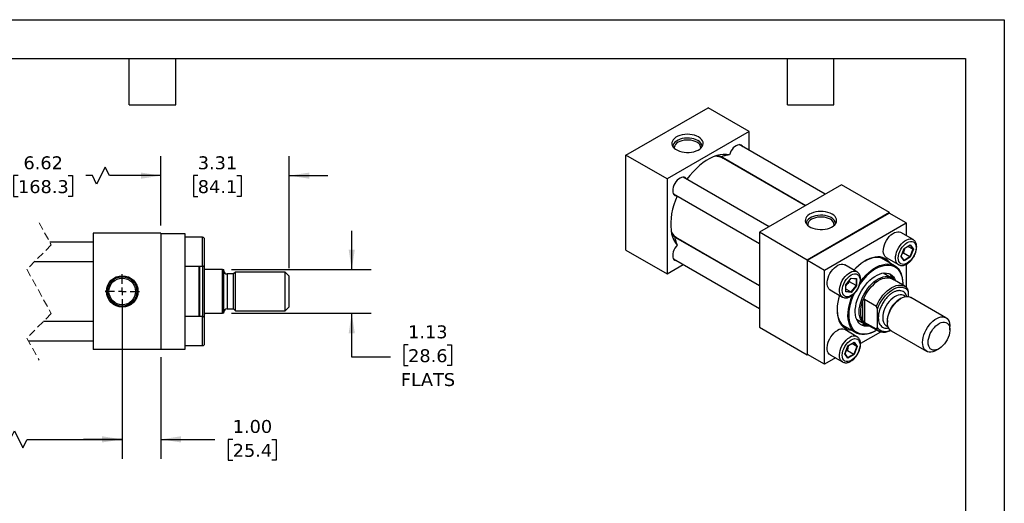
# Model space of a CAD drawing. Header units: inches. Extents: x 0 to 44, y 0 to 34.
# Tile 3 of 3: x 18.6 to 44, y 21.5 to 34. Entities that reach past the tile are written whole.
import ezdxf

# ---------------------------------------------------------------- set-up
doc = ezdxf.new("R2010")
doc.units = ezdxf.units.IN
doc.header["$LTSCALE"] = 4
doc.header["$MEASUREMENT"] = 0
for name, pattern in [('SLD-Center', [0.75, 0.6, -0.05, 0.05, -0.05]), ('SLD-Dashed', [0.075, 0.05, -0.025]), ('SLD-Solid', [0])]:
    doc.linetypes.add(name, pattern=pattern)
doc.layers.add('CENTER', color=40, linetype='SLD-Center')
doc.layers.add('DIMENSIONS', color=140, linetype='SLD-Solid', lineweight=25)
doc.layers.add('TEXT', color=140, linetype='SLD-Solid', lineweight=25)
doc.styles.add('SLDTEXTSTYLE0', font='VERDANA.TTF')
doc.dimstyles.new('SLDDIMSTYLE1', dxfattribs={"dimtxt": 0.339844, "dimasz": 0.52, "dimexe": 0, "dimexo": 0.0625, "dimgap": 0.084961, "dimtad": 0, "dimtih": 1, "dimtoh": 1, "dimrnd": 1e-09, "dimzin": 12, "dimdsep": 46, "dimtxsty": 'SLDTEXTSTYLE0', "dimsah": 1, "dimcen": 0.09, "dimadec": 0, "dimazin": 3, "dimtfac": 1, "dimtofl": 0, "dimtmove": 0, "dimatfit": 3, "dimfxl": 0, "dimfrac": 2, "dimtolj": 1, "dimtzin": 12, "dimarcsym": 0})
doc.dimstyles.new('SLDDIMSTYLE2', dxfattribs={"dimtxt": 0.339844, "dimasz": 0.52, "dimexe": 0, "dimexo": 0.0625, "dimgap": 0.084961, "dimtad": 0, "dimtih": 1, "dimtoh": 1, "dimrnd": 1e-09, "dimzin": 12, "dimdsep": 46, "dimtxsty": 'SLDTEXTSTYLE0', "dimsah": 1, "dimcen": 0.09, "dimadec": 0, "dimazin": 3, "dimtfac": 1, "dimtmove": 0, "dimatfit": 0, "dimfxl": 0, "dimfrac": 2, "dimtolj": 1, "dimtzin": 12, "dimarcsym": 0})
doc.dimstyles.new('SLDDIMSTYLE4', dxfattribs={"dimtxt": 0.339844, "dimasz": 0.52, "dimexe": 0, "dimexo": 0.0625, "dimgap": 0.084961, "dimtad": 0, "dimtih": 1, "dimtoh": 1, "dimrnd": 1e-09, "dimzin": 4, "dimdsep": 46, "dimtxsty": 'SLDTEXTSTYLE0', "dimsah": 1, "dimcen": 0.09, "dimadec": 0, "dimazin": 1, "dimtfac": 1, "dimtmove": 0, "dimatfit": 0, "dimfxl": 0, "dimfrac": 2, "dimtolj": 1, "dimtzin": 12, "dimarcsym": 0})

# ---------------------------------------------------------------- blocks, each defined once
blk = doc.blocks.new('_D_11')
at = {"layer": 'DIMENSIONS'}
for p, q in [((16.327, 26.785), (16.327, 22.665)), ((21.218, 26.785), (21.218, 22.665)), ((13.733, 23.165), (13.619, 23.165)), ((13.619, 23.165), (13.619, 22.625)), ((15.025, 23.165), (15.14, 23.165)), ((15.14, 23.165), (15.14, 22.625)), ((16.327, 23.165), (15.486, 23.165)), ((16.327, 23.165), (18.32, 23.165)), ((18.32, 23.165), (18.431, 23.387)), ((18.431, 23.387), (18.653, 22.943)), ((18.653, 22.943), (18.764, 23.165)), ((18.764, 23.165), (21.218, 23.165)), ((13.619, 22.625), (13.733, 22.625)), ((15.14, 22.625), (15.025, 22.625))]:
    blk.add_line(p, q, dxfattribs=at)
for points in [[(16.327, 23.165), (16.847, 23.085), (16.847, 23.245)], [(21.218, 23.165), (20.698, 23.245), (20.698, 23.085)]]:
    blk.add_solid(points, dxfattribs=at)
at = {"layer": 'DIMENSIONS', "char_height": 0.3333, "attachment_point": 1, "style": 'SLDTEXTSTYLE0'}
for s, insert in [('4.87', (13.874, 23.665)), ('123.8', (13.733, 23.048))]:
    blk.add_mtext(s, dxfattribs=dict(at, insert=insert))
blk = doc.blocks.new('_D_12')
at = {"layer": 'DIMENSIONS'}
for p, q in [((21.218, 26.785), (21.218, 22.665)), ((22.218, 25.285), (22.218, 22.665)), ((21.218, 23.165), (20.218, 23.165)), ((22.218, 23.165), (23.61, 23.165)), ((24.071, 23.165), (23.957, 23.165)), ((23.957, 23.165), (23.957, 22.625)), ((25.081, 23.165), (25.195, 23.165)), ((25.195, 23.165), (25.195, 22.625)), ((23.957, 22.625), (24.071, 22.625)), ((25.195, 22.625), (25.081, 22.625))]:
    blk.add_line(p, q, dxfattribs=at)
for points in [[(21.218, 23.165), (20.698, 23.245), (20.698, 23.085)], [(22.218, 23.165), (22.738, 23.085), (22.738, 23.245)]]:
    blk.add_solid(points, dxfattribs=at)
at = {"layer": 'DIMENSIONS', "char_height": 0.3333, "attachment_point": 1, "style": 'SLDTEXTSTYLE0'}
for s, insert in [('1.00', (24.071, 23.665)), ('25.4', (24.071, 23.048))]:
    blk.add_mtext(s, dxfattribs=dict(at, insert=insert))
blk = doc.blocks.new('_D_13')
at = {"layer": 'DIMENSIONS'}
for p, q in [((27.145, 27.547), (27.145, 28.547)), ((24.043, 27.547), (27.645, 27.547)), ((24.043, 26.422), (27.645, 26.422)), ((27.145, 25.291), (27.145, 26.422)), ((28.601, 25.609), (28.487, 25.609)), ((28.487, 25.609), (28.487, 25.069)), ((29.611, 25.609), (29.725, 25.609)), ((29.725, 25.609), (29.725, 25.069)), ((28.145, 25.291), (27.145, 25.291)), ((28.487, 25.069), (28.601, 25.069)), ((29.725, 25.069), (29.611, 25.069))]:
    blk.add_line(p, q, dxfattribs=at)
for points in [[(27.145, 27.547), (27.225, 28.067), (27.065, 28.067)], [(27.145, 26.422), (27.065, 25.902), (27.225, 25.902)]]:
    blk.add_solid(points, dxfattribs=at)
at = {"layer": 'DIMENSIONS', "char_height": 0.3333, "attachment_point": 1, "style": 'SLDTEXTSTYLE0'}
for s, insert in [('1.13', (28.601, 26.108)), ('28.6', (28.601, 25.492)), ('FLATS', (28.414, 24.876))]:
    blk.add_mtext(s, dxfattribs=dict(at, insert=insert))
blk = doc.blocks.new('_D_14')
at = {"layer": 'DIMENSIONS'}
for p, q in [((15.577, 28.685), (15.577, 30.474)), ((22.218, 28.685), (22.218, 30.474)), ((20.778, 30.196), (20.556, 29.752)), ((20.889, 29.974), (20.778, 30.196)), ((15.577, 29.974), (18.064, 29.974)), ((18.525, 29.974), (18.411, 29.974)), ((18.411, 29.974), (18.411, 29.434)), ((19.817, 29.974), (19.931, 29.974)), ((19.931, 29.974), (19.931, 29.434)), ((20.445, 29.974), (20.278, 29.974)), ((20.556, 29.752), (20.445, 29.974)), ((22.218, 29.974), (20.889, 29.974)), ((18.411, 29.434), (18.525, 29.434)), ((19.931, 29.434), (19.817, 29.434))]:
    blk.add_line(p, q, dxfattribs=at)
for points in [[(15.577, 29.974), (16.097, 29.894), (16.097, 30.054)], [(22.218, 29.974), (21.698, 30.054), (21.698, 29.894)]]:
    blk.add_solid(points, dxfattribs=at)
at = {"layer": 'DIMENSIONS', "char_height": 0.3333, "attachment_point": 1, "style": 'SLDTEXTSTYLE0'}
for s, insert in [('6.62', (18.666, 30.473)), ('168.3', (18.525, 29.857))]:
    blk.add_mtext(s, dxfattribs=dict(at, insert=insert))
blk = doc.blocks.new('_D_15')
at = {"layer": 'DIMENSIONS'}
for p, q in [((22.218, 28.685), (22.218, 30.474)), ((25.531, 27.583), (25.531, 30.474)), ((22.218, 29.974), (21.218, 29.974)), ((23.168, 29.974), (23.054, 29.974)), ((23.054, 29.974), (23.054, 29.434)), ((24.178, 29.974), (24.292, 29.974)), ((24.292, 29.974), (24.292, 29.434)), ((25.531, 29.974), (26.531, 29.974)), ((23.054, 29.434), (23.168, 29.434)), ((24.292, 29.434), (24.178, 29.434))]:
    blk.add_line(p, q, dxfattribs=at)
for points in [[(22.218, 29.974), (21.698, 30.054), (21.698, 29.894)], [(25.531, 29.974), (26.051, 29.894), (26.051, 30.054)]]:
    blk.add_solid(points, dxfattribs=at)
at = {"layer": 'DIMENSIONS', "char_height": 0.3333, "attachment_point": 1, "style": 'SLDTEXTSTYLE0'}
for s, insert in [('3.31', (23.168, 30.473)), ('84.1', (23.168, 29.857))]:
    blk.add_mtext(s, dxfattribs=dict(at, insert=insert))
blk = doc.blocks.new('SW_CENTERMARKSYMBOL_4')
at = {"layer": 'CENTER', "color": 0}
for p, q in [((0, 0.2), (0, 0.444)), ((-0.2, 0), (-0.444, 0)), ((0, 0), (-0.1, 0)), ((0, 0), (0, 0.1)), ((0, 0), (0, -0.1)), ((0, 0), (0.1, 0)), ((0.2, 0), (0.444, 0)), ((0, -0.2), (0, -0.444))]:
    blk.add_line(p, q, dxfattribs=at)

msp = doc.modelspace()

# ---------------------------------------------------------------- linework, layer by layer
at = {"color": 7, "linetype": 'SLD-Solid'}
for p, q in [((0, 34), (44, 34)), ((44, 34), (44, 0))]:
    msp.add_line(p, q, dxfattribs=at)
for p, q in [((34.227, 30.501), (36.348, 31.725)), ((37.409, 31.113), (36.348, 31.725)), ((37.409, 31.113), (35.288, 29.888)), ((37.409, 30.626), (37.409, 31.113)), ((39.373, 29.492), (37.153, 30.774)), ((34.227, 28.051), (34.227, 30.501)), ((35.288, 29.888), (34.227, 30.501)), ((36.718, 30.447), (38.873, 29.203)), ((38.861, 29.196), (36.743, 30.419)), ((36.843, 30.362), (36.801, 30.4)), ((37.28, 30.109), (37.275, 30.126)), ((37.409, 30.035), (37.409, 30.049)), ((35.288, 29.888), (35.288, 27.439)), ((37.924, 28.655), (35.704, 29.937)), ((35.454, 29.504), (37.674, 28.222)), ((39.795, 29.735), (37.674, 28.511)), ((41.033, 29.021), (39.795, 29.735)), ((41.033, 29.021), (38.911, 27.796)), ((38.918, 27.792), (41.026, 29.009)), ((41.468, 28.754), (41.026, 29.009)), ((41.033, 29.005), (41.033, 29.021)), ((39.36, 27.537), (41.468, 28.754)), ((41.468, 28.754), (41.468, 28.427)), ((20.468, 28.485), (20.468, 25.485)), ((22.218, 28.485), (20.468, 28.485)), ((22.218, 28.485), (22.218, 25.485)), ((37.674, 28.511), (37.674, 26.061)), ((38.911, 27.796), (37.674, 28.511)), ((41.644, 28.325), (41.326, 28.509)), ((20.468, 28.26), (19.343, 28.26)), ((22.843, 28.475), (22.218, 28.475)), ((22.843, 25.495), (22.843, 28.475)), ((23.293, 28.385), (22.843, 28.385)), ((23.293, 27.635), (23.293, 28.385)), ((23.343, 27.685), (23.343, 28.335)), ((37.674, 27.125), (35.519, 28.37)), ((35.556, 28.362), (37.674, 27.139)), ((35.601, 28.322), (35.655, 28.305)), ((34.227, 28.051), (35.288, 27.439)), ((36.076, 28.048), (36.092, 28.052)), ((36.209, 27.971), (36.221, 27.978)), ((41.333, 27.888), (41.412, 28.094)), ((41.335, 27.891), (41.413, 28.091)), ((41.412, 28.094), (41.572, 28.186)), ((41.413, 28.091), (41.568, 28.181)), ((41.64, 28.072), (41.509, 28.147)), ((41.64, 28.072), (41.563, 27.874)), ((41.565, 28.179), (41.64, 28.072)), ((41.572, 28.186), (41.652, 28.072)), ((41.652, 28.072), (41.572, 27.867)), ((18.956, 27.76), (20.468, 27.76)), ((35.454, 27.83), (37.674, 26.548)), ((38.911, 27.796), (38.911, 25.347)), ((38.918, 25.359), (38.918, 27.792)), ((38.918, 27.792), (39.36, 27.537)), ((41.17, 27.647), (40.828, 27.844)), ((40.951, 27.859), (41.269, 27.676)), ((41.412, 27.774), (41.333, 27.888)), ((41.412, 27.784), (41.336, 27.892)), ((41.396, 27.971), (41.361, 27.956)), ((41.563, 27.874), (41.396, 27.971)), ((41.563, 27.874), (41.41, 27.786)), ((41.572, 27.867), (41.412, 27.774)), ((22.843, 27.635), (23.293, 27.635)), ((23.205, 26.335), (23.205, 27.635)), ((23.225, 26.985), (23.225, 27.635)), ((23.299, 26.334), (23.299, 27.635)), ((23.343, 27.656), (23.336, 27.659)), ((23.343, 27.578), (23.343, 27.656)), ((23.343, 26.391), (23.343, 27.578)), ((23.804, 27.547), (23.374, 27.547)), ((23.804, 26.422), (23.804, 27.547)), ((23.804, 27.547), (23.843, 27.547)), ((23.843, 26.422), (23.843, 27.547)), ((24.142, 27.485), (24.093, 27.436)), ((25.429, 27.485), (24.142, 27.485)), ((24.142, 26.485), (24.142, 27.485)), ((25.531, 27.383), (25.429, 27.485)), ((25.429, 26.485), (25.429, 27.485)), ((35.288, 27.439), (35.709, 27.682)), ((39.36, 25.104), (39.36, 27.537)), ((40.195, 27.488), (39.877, 27.672)), ((41.468, 27.685), (41.468, 27.09)), ((24.093, 27.436), (23.923, 27.436)), ((23.923, 27.436), (23.923, 26.533)), ((24.093, 26.533), (24.093, 27.436)), ((25.531, 26.586), (25.531, 27.383)), ((39.904, 27.156), (40.043, 27.328)), ((39.907, 27.156), (40.042, 27.324)), ((39.997, 27.269), (40.002, 27.231)), ((40.17, 27.135), (40.002, 27.231)), ((40.041, 27.323), (40.172, 27.311)), ((40.043, 27.328), (40.181, 27.315)), ((40.17, 27.311), (40.17, 27.135)), ((40.181, 27.315), (40.181, 27.131)), ((41.08, 27.338), (40.872, 27.458)), ((41.429, 27.118), (41.103, 27.306)), ((23.225, 26.335), (23.225, 26.985)), ((39.502, 27.023), (39.82, 26.839)), ((39.904, 26.971), (39.904, 27.156)), ((40.043, 26.959), (39.904, 26.971)), ((39.907, 26.977), (39.907, 27.156)), ((40.037, 26.97), (39.907, 27.045)), ((40.037, 26.97), (39.907, 26.981)), ((40.17, 27.135), (40.037, 26.97)), ((40.181, 27.131), (40.043, 26.959)), ((41.377, 27.173), (41.377, 27.189)), ((41.519, 26.986), (41.519, 26.853)), ((40.348, 26.226), (40.348, 26.738)), ((40.392, 26.782), (40.696, 26.606)), ((40.392, 26.782), (40.392, 26.183)), ((41.332, 26.807), (41.298, 26.787)), ((41.451, 26.852), (41.404, 26.879)), ((42.492, 26.306), (41.582, 26.832)), ((23.923, 26.533), (24.093, 26.533)), ((24.093, 26.533), (24.142, 26.485)), ((24.142, 26.485), (25.429, 26.485)), ((25.429, 26.485), (25.531, 26.586)), ((40.723, 26.055), (40.723, 26.526)), ((20.468, 26.21), (19.181, 26.21)), ((23.293, 26.335), (22.843, 26.335)), ((23.293, 25.585), (23.293, 26.335)), ((23.336, 26.31), (23.343, 26.313)), ((23.343, 26.313), (23.343, 26.391)), ((23.343, 25.96), (23.343, 26.285)), ((23.374, 26.422), (23.804, 26.422)), ((23.843, 26.422), (23.804, 26.422)), ((40.184, 26.268), (40.393, 26.147)), ((40.979, 26.234), (40.979, 26.195)), ((23.343, 25.635), (23.343, 25.96)), ((37.674, 26.061), (38.911, 25.347)), ((39.829, 26.112), (40.17, 25.915)), ((40.195, 25.814), (39.877, 25.998)), ((40.696, 26.007), (40.392, 26.183)), ((40.432, 26.143), (40.758, 25.955)), ((40.67, 25.965), (40.684, 25.973)), ((40.952, 26.097), (40.999, 26.07)), ((41.082, 25.966), (41.992, 25.44)), ((42.596, 25.994), (42.596, 26.077)), ((18.793, 25.71), (20.468, 25.71)), ((40.801, 25.936), (40.287, 25.639)), ((22.218, 25.485), (20.468, 25.485)), ((22.218, 25.495), (22.843, 25.495)), ((22.843, 25.585), (23.293, 25.585)), ((39.883, 25.377), (39.963, 25.583)), ((39.886, 25.38), (39.964, 25.581)), ((39.946, 25.46), (39.911, 25.446)), ((39.946, 25.46), (40.114, 25.364)), ((39.963, 25.583), (40.123, 25.675)), ((39.964, 25.581), (40.119, 25.67)), ((40.19, 25.561), (40.06, 25.636)), ((40.19, 25.561), (40.114, 25.364)), ((40.115, 25.668), (40.19, 25.561)), ((40.123, 25.675), (40.202, 25.561)), ((40.202, 25.561), (40.123, 25.356)), ((42.242, 25.465), (42.315, 25.507)), ((38.911, 25.347), (38.925, 25.355)), ((39.36, 25.104), (38.918, 25.359)), ((39.643, 25.267), (39.36, 25.104)), ((39.502, 25.349), (39.82, 25.165)), ((39.963, 25.264), (39.883, 25.377)), ((39.962, 25.274), (39.886, 25.381)), ((40.114, 25.364), (39.961, 25.275)), ((40.123, 25.356), (39.963, 25.264))]:
    msp.add_line(p, q)
at = {"color": 7, "linetype": 'SLD-Dashed', "lineweight": 18}
for p, q in [((19.068, 28.76), (19.383, 28.187)), ((19.383, 28.187), (18.753, 27.557)), ((18.753, 27.557), (19.383, 26.412)), ((19.383, 26.412), (18.753, 25.782)), ((18.753, 25.782), (19.068, 25.21))]:
    msp.add_line(p, q, dxfattribs=at)
at = {"flags": 128}
for points in [[(36.105, 30.972), (36.055, 30.997), (35.999, 31.016), (35.939, 31.03), (35.875, 31.039), (35.81, 31.041), (35.745, 31.037), (35.682, 31.027), (35.622, 31.012), (35.568, 30.991), (35.52, 30.966), (35.48, 30.936), (35.448, 30.903), (35.426, 30.867), (35.414, 30.83), (35.413, 30.793), (35.422, 30.755), (35.442, 30.719), (35.471, 30.686), (35.509, 30.655), (35.555, 30.629), (35.608, 30.606), (35.667, 30.59), (35.729, 30.578), (35.793, 30.573), (35.859, 30.574), (35.923, 30.581), (35.984, 30.593), (36.041, 30.612), (36.093, 30.635), (36.137, 30.662), (36.173, 30.694), (36.2, 30.728), (36.217, 30.765), (36.223, 30.802), (36.219, 30.84), (36.205, 30.876), (36.181, 30.911), (36.147, 30.944), (36.105, 30.972)], [(36.086, 30.88), (36.038, 30.903), (35.984, 30.922), (35.926, 30.935), (35.865, 30.942), (35.802, 30.944), (35.74, 30.939), (35.68, 30.929), (35.624, 30.913), (35.573, 30.892), (35.529, 30.866), (35.493, 30.837), (35.465, 30.805), (35.447, 30.77), (35.44, 30.734), (35.439, 30.723)], [(36.061, 30.837), (36.015, 30.859), (35.963, 30.876), (35.907, 30.888), (35.848, 30.894), (35.788, 30.894), (35.729, 30.888), (35.673, 30.876), (35.621, 30.859), (35.575, 30.837), (35.536, 30.81), (35.506, 30.78), (35.486, 30.748), (35.475, 30.714), (35.475, 30.682)], [(36.899, 30.51), (36.822, 30.522), (36.742, 30.522), (36.658, 30.511), (36.571, 30.49), (36.483, 30.458), (36.393, 30.416), (36.303, 30.364), (36.214, 30.303), (36.125, 30.232), (36.039, 30.154), (35.955, 30.067), (35.874, 29.974), (35.802, 29.88)], [(37.243, 30.722), (37.229, 30.742), (37.206, 30.761), (37.177, 30.772), (37.144, 30.773), (37.109, 30.765), (37.072, 30.747), (37.035, 30.722), (37, 30.688), (36.967, 30.649), (36.939, 30.605), (36.916, 30.558), (36.899, 30.51)], [(35.793, 29.885), (35.781, 29.903), (35.758, 29.923), (35.729, 29.935), (35.697, 29.936), (35.661, 29.929), (35.625, 29.912), (35.588, 29.887), (35.552, 29.854), (35.519, 29.815), (35.491, 29.771), (35.467, 29.724), (35.45, 29.677), (35.439, 29.629), (35.436, 29.585), (35.44, 29.544), (35.451, 29.51), (35.468, 29.483), (35.492, 29.464), (35.521, 29.454), (35.543, 29.452)], [(35.552, 29.447), (35.506, 29.337), (35.466, 29.221), (35.433, 29.105), (35.408, 28.991), (35.392, 28.879), (35.383, 28.771), (35.383, 28.667), (35.392, 28.568), (35.408, 28.476), (35.433, 28.39), (35.466, 28.312), (35.506, 28.243), (35.554, 28.182)], [(39.552, 28.982), (39.502, 29.007), (39.446, 29.026), (39.386, 29.04), (39.322, 29.049), (39.257, 29.051), (39.192, 29.047), (39.129, 29.037), (39.069, 29.022), (39.015, 29.001), (38.967, 28.976), (38.927, 28.946), (38.895, 28.913), (38.873, 28.878), (38.861, 28.84), (38.86, 28.803), (38.869, 28.765), (38.889, 28.73), (38.918, 28.696), (38.956, 28.665), (39.002, 28.639), (39.055, 28.617), (39.113, 28.6), (39.176, 28.589), (39.24, 28.583), (39.306, 28.584), (39.37, 28.591), (39.431, 28.603), (39.488, 28.622), (39.54, 28.645), (39.584, 28.673), (39.62, 28.704), (39.647, 28.738), (39.664, 28.775), (39.67, 28.812), (39.666, 28.85), (39.652, 28.887), (39.628, 28.922), (39.594, 28.954), (39.552, 28.982)], [(39.533, 28.89), (39.485, 28.913), (39.431, 28.932), (39.373, 28.945), (39.312, 28.952), (39.249, 28.954), (39.187, 28.949), (39.127, 28.939), (39.071, 28.923), (39.02, 28.902), (38.976, 28.877), (38.94, 28.847), (38.912, 28.815), (38.894, 28.78), (38.887, 28.744), (38.886, 28.733)], [(39.508, 28.847), (39.462, 28.869), (39.41, 28.887), (39.354, 28.898), (39.295, 28.904), (39.235, 28.904), (39.176, 28.898), (39.12, 28.887), (39.068, 28.869), (39.022, 28.847), (38.983, 28.821), (38.953, 28.791), (38.933, 28.758), (38.922, 28.724), (38.922, 28.692)], [(40.951, 27.859), (40.94, 27.867), (40.913, 27.893), (40.893, 27.928), (40.88, 27.97), (40.874, 28.018), (40.876, 28.071), (40.885, 28.127), (40.902, 28.185), (40.926, 28.243), (40.955, 28.299), (40.99, 28.352), (41.029, 28.4), (41.072, 28.442), (41.116, 28.476), (41.161, 28.502), (41.206, 28.519), (41.248, 28.526), (41.287, 28.524), (41.322, 28.511), (41.326, 28.509)], [(41.271, 27.675), (41.258, 27.683), (41.231, 27.71), (41.211, 27.744), (41.198, 27.786), (41.192, 27.835), (41.194, 27.888), (41.203, 27.944), (41.22, 28.002), (41.244, 28.059), (41.273, 28.116), (41.308, 28.168), (41.348, 28.216), (41.39, 28.258), (41.434, 28.293), (41.479, 28.319), (41.524, 28.335), (41.566, 28.343), (41.605, 28.34), (41.64, 28.327), (41.647, 28.324)], [(35.554, 28.182), (35.521, 28.143), (35.492, 28.1), (35.468, 28.053), (35.451, 28.005), (35.44, 27.958), (35.436, 27.913), (35.439, 27.873), (35.45, 27.838), (35.467, 27.81), (35.491, 27.791), (35.519, 27.78), (35.543, 27.778)], [(41.055, 27.713), (41.05, 27.72), (41.01, 27.768), (40.965, 27.808), (40.914, 27.839), (40.857, 27.861), (40.797, 27.874), (40.733, 27.877), (40.665, 27.871), (40.595, 27.855), (40.523, 27.831), (40.451, 27.797), (40.377, 27.755), (40.304, 27.704), (40.233, 27.646), (40.163, 27.581), (40.117, 27.533)], [(40.955, 27.771), (40.908, 27.806), (40.856, 27.834), (40.799, 27.852), (40.738, 27.86), (40.673, 27.86), (40.605, 27.85), (40.535, 27.83), (40.464, 27.802), (40.403, 27.77)], [(39.502, 27.023), (39.498, 27.025), (39.469, 27.049), (39.448, 27.082), (39.433, 27.122), (39.425, 27.169), (39.425, 27.221), (39.433, 27.276), (39.448, 27.334), (39.469, 27.392), (39.498, 27.449), (39.531, 27.502), (39.57, 27.552), (39.612, 27.595), (39.655, 27.632), (39.7, 27.66), (39.745, 27.679), (39.788, 27.689), (39.828, 27.688), (39.864, 27.678), (39.877, 27.672)], [(39.821, 26.838), (39.816, 26.841), (39.788, 26.865), (39.766, 26.898), (39.751, 26.938), (39.743, 26.985), (39.743, 27.037), (39.751, 27.093), (39.766, 27.15), (39.788, 27.208), (39.816, 27.265), (39.85, 27.319), (39.888, 27.368), (39.93, 27.412), (39.974, 27.448), (40.019, 27.476), (40.063, 27.495), (40.106, 27.505), (40.146, 27.505), (40.183, 27.495), (40.197, 27.487)], [(40.28, 27.237), (40.291, 27.251), (40.354, 27.329), (40.421, 27.401), (40.49, 27.466), (40.561, 27.525), (40.634, 27.575), (40.706, 27.617), (40.779, 27.65), (40.85, 27.674), (40.919, 27.689), (40.986, 27.693), (41.049, 27.689), (41.109, 27.674), (41.163, 27.65), (41.213, 27.617), (41.256, 27.575), (41.294, 27.525), (41.325, 27.466), (41.348, 27.401), (41.365, 27.329), (41.375, 27.251), (41.377, 27.189)], [(40.684, 27.573), (40.755, 27.61), (40.826, 27.638), (40.895, 27.656), (40.961, 27.666), (41.025, 27.666), (41.085, 27.656), (41.141, 27.638), (41.192, 27.61), (41.238, 27.573), (41.278, 27.527), (41.311, 27.474), (41.338, 27.413), (41.358, 27.346), (41.371, 27.272), (41.376, 27.193), (41.376, 27.149)], [(40.521, 26.092), (40.498, 26.088), (40.44, 26.084), (40.386, 26.089), (40.336, 26.105), (40.29, 26.129), (40.25, 26.163), (40.217, 26.205), (40.189, 26.256), (40.169, 26.313), (40.156, 26.377), (40.15, 26.447), (40.152, 26.521), (40.162, 26.598), (40.178, 26.678), (40.202, 26.76), (40.233, 26.841), (40.269, 26.922), (40.312, 27.001), (40.36, 27.076), (40.413, 27.147), (40.469, 27.213), (40.528, 27.272), (40.59, 27.325), (40.652, 27.37), (40.716, 27.407), (40.778, 27.434), (40.84, 27.452), (40.899, 27.461), (40.956, 27.46), (41.008, 27.45), (41.056, 27.43), (41.099, 27.401), (41.135, 27.363), (41.166, 27.316), (41.19, 27.262), (41.192, 27.255)], [(40.25, 26.462), (40.254, 26.533), (40.265, 26.607), (40.283, 26.684), (40.308, 26.761), (40.34, 26.838), (40.377, 26.913), (40.42, 26.986), (40.468, 27.055), (40.52, 27.12), (40.575, 27.179), (40.633, 27.231), (40.692, 27.276), (40.752, 27.312), (40.811, 27.34), (40.87, 27.359), (40.926, 27.369), (40.98, 27.369), (41.03, 27.36), (41.075, 27.341), (41.115, 27.313), (41.146, 27.282)], [(40.348, 26.738), (40.379, 26.816), (40.417, 26.893), (40.461, 26.966), (40.51, 27.036), (40.563, 27.101), (40.619, 27.159), (40.677, 27.211), (40.737, 27.254), (40.798, 27.289), (40.858, 27.315), (40.917, 27.331), (40.973, 27.337), (41.026, 27.334), (41.074, 27.32), (41.103, 27.306)], [(41.085, 27.335), (41.079, 27.378), (41.073, 27.403)], [(40.696, 26.606), (40.731, 26.681), (40.772, 26.754), (40.817, 26.823), (40.867, 26.888), (40.921, 26.948), (40.977, 27.001), (41.035, 27.047), (41.093, 27.085), (41.152, 27.115), (41.21, 27.135), (41.266, 27.147), (41.32, 27.149), (41.37, 27.142), (41.415, 27.125), (41.456, 27.1), (41.491, 27.066)], [(40.723, 26.526), (40.753, 26.601), (40.789, 26.673), (40.83, 26.744), (40.876, 26.81), (40.926, 26.872), (40.979, 26.928), (41.035, 26.977), (41.092, 27.019), (41.15, 27.052), (41.207, 27.077), (41.263, 27.092), (41.316, 27.097), (41.366, 27.094), (41.413, 27.08), (41.454, 27.057), (41.489, 27.026), (41.519, 26.986)], [(39.742, 26.884), (39.718, 26.797), (39.698, 26.704), (39.685, 26.614), (39.68, 26.526), (39.681, 26.443), (39.691, 26.364), (39.707, 26.291), (39.73, 26.224), (39.76, 26.165), (39.797, 26.112), (39.84, 26.068), (39.888, 26.033), (39.942, 26.006), (40, 25.989), (40.056, 25.982)], [(40.67, 25.965), (40.597, 25.927), (40.525, 25.899), (40.455, 25.879), (40.387, 25.87), (40.322, 25.87), (40.26, 25.879), (40.203, 25.899), (40.151, 25.927), (40.105, 25.965), (40.064, 26.011), (40.03, 26.066), (40.002, 26.128), (39.982, 26.196), (39.969, 26.272), (39.963, 26.352), (39.965, 26.437), (39.975, 26.526), (39.991, 26.617), (40.015, 26.711), (40.046, 26.804), (40.081, 26.892)], [(40.705, 25.985), (40.648, 25.954), (40.577, 25.921), (40.508, 25.898), (40.44, 25.883), (40.374, 25.879), (40.312, 25.883), (40.254, 25.898), (40.201, 25.921), (40.152, 25.953), (40.109, 25.995), (40.073, 26.044), (40.042, 26.101), (40.019, 26.165), (40.003, 26.236), (39.994, 26.312), (39.992, 26.394), (39.997, 26.479), (40.01, 26.567), (40.03, 26.658), (40.057, 26.75), (40.09, 26.842), (40.13, 26.933), (40.132, 26.937)], [(40.348, 26.226), (40.324, 26.273), (40.307, 26.327), (40.296, 26.386), (40.293, 26.45), (40.296, 26.519), (40.307, 26.59), (40.324, 26.664), (40.348, 26.738)], [(41.404, 26.879), (41.39, 26.886), (41.351, 26.897), (41.308, 26.9), (41.262, 26.892), (41.214, 26.875), (41.166, 26.849), (41.117, 26.815), (41.07, 26.772), (41.025, 26.724), (40.984, 26.669), (40.948, 26.611), (40.917, 26.549), (40.892, 26.486), (40.873, 26.423), (40.862, 26.362), (40.859, 26.304)], [(41.082, 25.966), (41.052, 25.988), (41.024, 26.021), (41.002, 26.062), (40.987, 26.111), (40.98, 26.165), (40.98, 26.225), (40.987, 26.288), (41.002, 26.354), (41.024, 26.42), (41.052, 26.487), (41.087, 26.551), (41.127, 26.612), (41.171, 26.668), (41.218, 26.719), (41.268, 26.763), (41.319, 26.799), (41.371, 26.827), (41.422, 26.845), (41.471, 26.854), (41.516, 26.853), (41.558, 26.843), (41.582, 26.832)], [(39.68, 26.518), (39.68, 26.489), (39.688, 26.41), (39.702, 26.337), (39.724, 26.27), (39.752, 26.21), (39.787, 26.157), (39.828, 26.113), (39.875, 26.077), (39.928, 26.049), (39.955, 26.039)], [(40.474, 26.118), (40.468, 26.12), (40.42, 26.134), (40.377, 26.157), (40.34, 26.189), (40.308, 26.23), (40.283, 26.278), (40.265, 26.333), (40.254, 26.395), (40.25, 26.462)], [(41.889, 25.669), (41.893, 25.731), (41.904, 25.795), (41.922, 25.862), (41.948, 25.928), (41.979, 25.994), (42.016, 26.056), (42.058, 26.115), (42.104, 26.169), (42.153, 26.217), (42.204, 26.257), (42.255, 26.289), (42.307, 26.312), (42.357, 26.326), (42.404, 26.33), (42.448, 26.324), (42.488, 26.309), (42.522, 26.284), (42.551, 26.251), (42.573, 26.21), (42.588, 26.161), (42.595, 26.107), (42.596, 26.077)], [(39.502, 25.349), (39.476, 25.368), (39.452, 25.399), (39.436, 25.437), (39.426, 25.483), (39.424, 25.533), (39.43, 25.588), (39.443, 25.646), (39.463, 25.704), (39.49, 25.761), (39.523, 25.815), (39.56, 25.866), (39.601, 25.911), (39.644, 25.949), (39.689, 25.98)], [(40.333, 26.121), (40.34, 26.123), (40.398, 26.144)], [(41.068, 25.975), (41.035, 25.959), (40.977, 25.938), (40.921, 25.926), (40.867, 25.924), (40.817, 25.931), (40.772, 25.948), (40.731, 25.973), (40.696, 26.007)], [(41.066, 25.976), (41.035, 25.964), (40.979, 25.949), (40.926, 25.943), (40.876, 25.947), (40.83, 25.961), (40.789, 25.984), (40.753, 26.015), (40.723, 26.055)], [(42.033, 25.669), (42.037, 25.723), (42.047, 25.78), (42.065, 25.839), (42.089, 25.897), (42.119, 25.953), (42.155, 26.007), (42.194, 26.056), (42.236, 26.099), (42.281, 26.135), (42.326, 26.163), (42.371, 26.183), (42.414, 26.193), (42.455, 26.194), (42.493, 26.186), (42.525, 26.169), (42.552, 26.143), (42.573, 26.109), (42.588, 26.067), (42.595, 26.02), (42.595, 25.967), (42.588, 25.912), (42.573, 25.854), (42.552, 25.795), (42.525, 25.738), (42.493, 25.683), (42.455, 25.631), (42.414, 25.585), (42.371, 25.546), (42.326, 25.513), (42.281, 25.489), (42.236, 25.474), (42.194, 25.468), (42.155, 25.472), (42.119, 25.485), (42.089, 25.506), (42.065, 25.537), (42.047, 25.575), (42.037, 25.619), (42.033, 25.669)], [(39.818, 25.166), (39.794, 25.185), (39.771, 25.215), (39.754, 25.254), (39.744, 25.299), (39.742, 25.35), (39.748, 25.405), (39.761, 25.462), (39.782, 25.52), (39.808, 25.577), (39.841, 25.632), (39.878, 25.682), (39.919, 25.727), (39.963, 25.766), (40.007, 25.796)], [(42.242, 25.465), (42.204, 25.445), (42.153, 25.427), (42.104, 25.418), (42.058, 25.418), (42.016, 25.429), (41.979, 25.449), (41.948, 25.478), (41.922, 25.515), (41.904, 25.56), (41.893, 25.612), (41.889, 25.669)]]:
    msp.add_lwpolyline(points, dxfattribs=at)
for radius in [0.406, 0.379, 0.344]:
    msp.add_circle((21.218, 26.985), radius)
for centre, radius, start, end in [((35.993, 30.684), 0.167, 359.2582, 66.1896), ((36.006, 30.706), 0.191, 5.1442, 65.4532), ((36.531, 30.044), 0.431, 60.551, 90.863), ((36.536, 30.042), 0.447, 67.9503, 86.1563), ((36.797, 30.504), 0.104, 206.8885, 225.473), ((36.79, 30.509), 0.105, 255.9177, 273.0683), ((39.44, 28.694), 0.167, 359.2582, 66.1896), ((39.453, 28.716), 0.191, 5.1442, 65.4532), ((35.78, 28.738), 0.438, 209.3849, 239.2118), ((23.293, 28.335), 0.05, 359.9997, 90.0002), ((35.778, 28.73), 0.447, 213.8497, 232.0393), ((35.509, 28.273), 0.104, 74.5167, 93.1037), ((35.502, 28.277), 0.105, 26.9236, 44.0869), ((23.293, 27.685), 0.05, 269.9998, 0.0003), ((23.923, 27.516), 0.08, 180, 269.9999), ((41.383, 26.43), 1.34, 121.4495, 146.7335), ((40.845, 27.202), 0.304, 17.796, 51.7739), ((41.666, 26.206), 0.688, 122.343, 177.6623), ((23.923, 26.453), 0.08, 90.0001, 180), ((23.293, 26.285), 0.05, 359.9997, 90.0002), ((40.553, 26.349), 0.239, 211.0438, 239.6725), ((41.08, 26.279), 0.222, 173.6866, 235.0012), ((39.799, 25.831), 0.184, 64.9436, 126.3669), ((40.394, 26.427), 0.312, 248.5968, 281.7865), ((40.117, 25.647), 0.185, 65.5734, 126.3077), ((23.293, 25.635), 0.05, 269.9998, 0.0003)]:
    msp.add_arc(centre, radius, start, end)
for centre, major_axis, ratio, start_param, end_param in [((41.407, 28.097), (0.00642, -0.0055), 0.218355, 0.076754, 0.708725), ((41.567, 28.189), (0.00197, 0.00892), 0.697855, 3.709862, 4.495341), ((41.646, 28.075), (0.00862, 0.00105), 0.565702, 3.786616, 5.357412), ((41.327, 27.891), (0.00862, 0.00105), 0.565702, 5.357412, 5.989383), ((41.407, 27.778), (0.00197, 0.00892), 0.697855, 4.495341, 5.714916), ((41.567, 27.87), (0.00642, -0.0055), 0.218355, 0.708725, 2.279522), ((40.037, 27.331), (-0.0034, 0.00799), 0.565779, 3.435482, 4.067474), ((40.175, 27.319), (0.00674, 0.00617), 0.697843, 3.709805, 4.929575), ((39.899, 27.159), (0.00798, -0.00281), 0.218224, 5.57449, 6.206482), ((39.899, 26.974), (0.00674, 0.00617), 0.697843, 4.929575, 5.714973), ((40.037, 26.962), (-0.0034, 0.00799), 0.565779, 4.067474, 5.63827), ((40.175, 27.134), (0.00798, -0.00281), 0.218224, 4.003694, 5.57449), ((39.957, 25.586), (0.00642, -0.0055), 0.218355, 0.076754, 0.708725), ((40.117, 25.678), (0.00197, 0.00892), 0.697855, 3.709862, 4.495341), ((40.197, 25.565), (0.00862, 0.00105), 0.565702, 3.786616, 5.357412), ((39.877, 25.38), (0.00862, 0.00105), 0.565702, 5.357412, 5.989383), ((39.957, 25.267), (0.00197, 0.00892), 0.697855, 4.495341, 5.714916), ((40.117, 25.359), (0.00642, -0.0055), 0.218355, 0.708725, 2.279522)]:
    msp.add_ellipse(centre, major_axis=major_axis, ratio=ratio, start_param=start_param, end_param=end_param)
for points, knots in [([(36.899, 30.51), (36.876, 30.507), (36.855, 30.504), (36.816, 30.496), (36.797, 30.492), (36.762, 30.484), (36.747, 30.479), (36.727, 30.472), (36.721, 30.469), (36.711, 30.463), (36.706, 30.46), (36.704, 30.457)], [0, 0, 0, 0, 0.25, 0.25, 0.5, 0.5, 0.75, 0.75, 0.875, 0.875, 1, 1, 1, 1]), ([(35.554, 28.182), (35.546, 28.203), (35.539, 28.223), (35.525, 28.261), (35.519, 28.279), (35.509, 28.314), (35.505, 28.33), (35.502, 28.35), (35.501, 28.357), (35.501, 28.368), (35.502, 28.374), (35.503, 28.377)], [0, 0, 0, 0, 0.25, 0.25, 0.5, 0.5, 0.75, 0.75, 0.875, 0.875, 1, 1, 1, 1]), ([(41.262, 27.847), (41.262, 27.918), (41.287, 27.999), (41.373, 28.149), (41.431, 28.21), (41.553, 28.281), (41.612, 28.286), (41.698, 28.237), (41.722, 28.183), (41.722, 28.113)], [0, 0, 0, 0, 0.25, 0.25, 0.5, 0.5, 0.75, 0.75, 1, 1, 1, 1]), ([(41.663, 27.882), (41.672, 27.899), (41.686, 27.924), (41.702, 27.961), (41.713, 27.993), (41.724, 28.032), (41.732, 28.071), (41.737, 28.111), (41.737, 28.151), (41.733, 28.189), (41.724, 28.225), (41.709, 28.259), (41.689, 28.288), (41.668, 28.31), (41.652, 28.319), (41.647, 28.323)], [0, 0, 0, 0, 0.105004, 0.147728, 0.218153, 0.290518, 0.367444, 0.44697, 0.528445, 0.611416, 0.695481, 0.78039, 0.866166, 0.953541, 1, 1, 1, 1]), ([(41.722, 28.113), (41.722, 28.042), (41.698, 27.961), (41.612, 27.812), (41.553, 27.75), (41.431, 27.679), (41.373, 27.674), (41.287, 27.723), (41.262, 27.777), (41.262, 27.847)], [0, 0, 0, 0, 0.25, 0.25, 0.5, 0.5, 0.75, 0.75, 1, 1, 1, 1]), ([(41.435, 28.104), (41.429, 28.093), (41.41, 28.052), (41.402, 28.005), (41.396, 27.971)], [0, 0, 0, 0, 0.2763, 1, 1, 1, 1]), ([(41.272, 27.676), (41.275, 27.673), (41.29, 27.664), (41.32, 27.656), (41.359, 27.652), (41.398, 27.657), (41.438, 27.67), (41.478, 27.688), (41.515, 27.713), (41.552, 27.742), (41.583, 27.773), (41.609, 27.803), (41.636, 27.838), (41.652, 27.865), (41.663, 27.882)], [0, 0, 0, 0, 0.030929, 0.128281, 0.219459, 0.312554, 0.406295, 0.499105, 0.589663, 0.676728, 0.767934, 0.834621, 0.894313, 1, 1, 1, 1]), ([(23.374, 27.547), (23.372, 27.547), (23.369, 27.547), (23.362, 27.549), (23.355, 27.553), (23.347, 27.562), (23.343, 27.572), (23.343, 27.578), (23.343, 27.578)], [0, 0, 0, 0, 0.122723, 0.236208, 0.400645, 0.625865, 0.957038, 1, 1, 1, 1]), ([(40.213, 27.045), (40.223, 27.062), (40.236, 27.087), (40.252, 27.124), (40.264, 27.157), (40.275, 27.195), (40.283, 27.234), (40.287, 27.274), (40.287, 27.314), (40.283, 27.352), (40.274, 27.388), (40.26, 27.422), (40.24, 27.452), (40.219, 27.474), (40.203, 27.483), (40.197, 27.486)], [0, 0, 0, 0, 0.104913, 0.147599, 0.217963, 0.290265, 0.367123, 0.446581, 0.527984, 0.610883, 0.694875, 0.77971, 0.865411, 0.95271, 1, 1, 1, 1]), ([(40.043, 26.878), (39.982, 26.843), (39.923, 26.837), (39.837, 26.887), (39.813, 26.94), (39.813, 27.081), (39.837, 27.162), (39.923, 27.312), (39.982, 27.373), (40.043, 27.409)], [0, 0, 0, 0, 0.25, 0.25, 0.5, 0.5, 0.75, 0.75, 1, 1, 1, 1]), ([(40.002, 27.231), (39.987, 27.219), (39.957, 27.194), (39.924, 27.159), (39.911, 27.136), (39.907, 27.129)], [0, 0, 0, 0, 0.4066225, 0.8220659, 1, 1, 1, 1]), ([(40.043, 27.409), (40.104, 27.444), (40.162, 27.45), (40.248, 27.4), (40.273, 27.346), (40.273, 27.206), (40.248, 27.124), (40.162, 26.975), (40.104, 26.913), (40.043, 26.878)], [0, 0, 0, 0, 0.25, 0.25, 0.5, 0.5, 0.75, 0.75, 1, 1, 1, 1]), ([(39.822, 26.839), (39.825, 26.837), (39.84, 26.827), (39.87, 26.819), (39.909, 26.816), (39.949, 26.821), (39.989, 26.833), (40.028, 26.852), (40.066, 26.876), (40.102, 26.905), (40.134, 26.936), (40.16, 26.966), (40.186, 27.001), (40.203, 27.028), (40.213, 27.045)], [0, 0, 0, 0, 0.032535, 0.129726, 0.220753, 0.313693, 0.407279, 0.499935, 0.590343, 0.677264, 0.768318, 0.834895, 0.894489, 1, 1, 1, 1]), ([(41.479, 26.853), (41.477, 26.863), (41.468, 26.897), (41.437, 26.942), (41.389, 26.984), (41.339, 27.002), (41.294, 27.006), (41.249, 27.004), (41.191, 26.99), (41.121, 26.957), (41.051, 26.909), (40.981, 26.845), (40.914, 26.766), (40.854, 26.675), (40.813, 26.593), (40.787, 26.527), (40.766, 26.463), (40.749, 26.387), (40.747, 26.331), (40.745, 26.304)], [0, 0, 0, 0, 0.02854, 0.099526, 0.172019, 0.244512, 0.280044, 0.315589, 0.383742, 0.448043, 0.512344, 0.580497, 0.651483, 0.723976, 0.796469, 0.832, 0.867546, 0.935699, 1, 1, 1, 1]), ([(40.348, 26.738), (40.35, 26.744), (40.352, 26.75), (40.358, 26.76), (40.361, 26.765), (40.368, 26.774), (40.373, 26.778), (40.38, 26.782), (40.382, 26.783), (40.387, 26.783), (40.39, 26.783), (40.392, 26.782)], [0, 0, 0, 0, 0.25, 0.25, 0.5, 0.5, 0.75, 0.75, 0.875, 0.875, 1, 1, 1, 1]), ([(23.343, 26.391), (23.344, 26.396), (23.345, 26.404), (23.352, 26.413), (23.358, 26.418), (23.364, 26.421), (23.37, 26.422), (23.373, 26.422), (23.374, 26.422)], [0, 0, 0, 0, 0.322423, 0.477164, 0.661272, 0.794621, 0.922286, 1, 1, 1, 1]), ([(40.392, 26.183), (40.39, 26.184), (40.387, 26.186), (40.382, 26.189), (40.38, 26.191), (40.375, 26.195), (40.373, 26.197), (40.368, 26.201), (40.367, 26.203), (40.361, 26.209), (40.358, 26.212), (40.352, 26.219), (40.35, 26.223), (40.348, 26.226)], [0, 0, 0, 0, 0.125, 0.125, 0.25, 0.25, 0.375, 0.375, 0.5, 0.5, 0.75, 0.75, 1, 1, 1, 1]), ([(40.745, 26.304), (40.747, 26.278), (40.749, 26.225), (40.77, 26.156), (40.805, 26.098), (40.854, 26.057), (40.904, 26.039), (40.948, 26.035), (40.981, 26.035), (41.004, 26.042), (41.015, 26.045)], [0, 0, 0, 0, 0.14266, 0.293866, 0.451357, 0.612191, 0.773025, 0.851857, 0.930719, 1, 1, 1, 1]), ([(39.813, 25.337), (39.813, 25.407), (39.837, 25.489), (39.923, 25.638), (39.982, 25.7), (40.104, 25.77), (40.162, 25.776), (40.248, 25.726), (40.273, 25.672), (40.273, 25.602)], [0, 0, 0, 0, 0.25, 0.25, 0.5, 0.5, 0.75, 0.75, 1, 1, 1, 1]), ([(40.213, 25.371), (40.223, 25.388), (40.236, 25.413), (40.252, 25.45), (40.264, 25.483), (40.275, 25.521), (40.283, 25.56), (40.287, 25.6), (40.287, 25.64), (40.283, 25.678), (40.274, 25.715), (40.26, 25.748), (40.24, 25.778), (40.217, 25.801), (40.2, 25.811), (40.193, 25.815)], [0, 0, 0, 0, 0.103617, 0.145776, 0.215271, 0.28668, 0.36259, 0.441066, 0.521464, 0.60334, 0.686295, 0.770082, 0.854725, 0.940946, 1, 1, 1, 1]), ([(40.273, 25.602), (40.273, 25.532), (40.248, 25.45), (40.162, 25.301), (40.104, 25.239), (39.982, 25.169), (39.923, 25.163), (39.837, 25.213), (39.813, 25.266), (39.813, 25.337)], [0, 0, 0, 0, 0.25, 0.25, 0.5, 0.5, 0.75, 0.75, 1, 1, 1, 1]), ([(39.985, 25.593), (39.98, 25.582), (39.96, 25.541), (39.952, 25.494), (39.946, 25.46)], [0, 0, 0, 0, 0.2763, 1, 1, 1, 1]), ([(39.817, 25.168), (39.823, 25.164), (39.839, 25.154), (39.87, 25.145), (39.909, 25.142), (39.949, 25.147), (39.989, 25.159), (40.028, 25.178), (40.066, 25.202), (40.102, 25.231), (40.134, 25.262), (40.16, 25.293), (40.186, 25.327), (40.203, 25.354), (40.213, 25.371)], [0, 0, 0, 0, 0.043687, 0.139757, 0.229735, 0.321604, 0.414111, 0.505699, 0.595065, 0.680984, 0.770989, 0.836798, 0.895705, 1, 1, 1, 1])]:
    msp.add_open_spline(points, degree=3, knots=knots)
for points in [[(41.491, 27.066), (41.501, 27.039), (41.51, 27.012), (41.519, 26.986)], [(40.723, 26.526), (40.715, 26.553), (40.706, 26.58), (40.696, 26.606)], [(40.696, 26.007), (40.706, 26.023), (40.715, 26.039), (40.723, 26.055)]]:
    msp.add_open_spline(points, degree=3)
at = {"layer": 'TEXT'}
for p, q in [((1, 33), (43, 33)), ((21.4, 31.8), (21.4, 33)), ((22.6, 31.8), (22.6, 33)), ((38.4, 31.8), (38.4, 33)), ((39.6, 31.8), (39.6, 33)), ((43, 33), (43, 1)), ((21.4, 31.8), (22.6, 31.8)), ((38.4, 31.8), (39.6, 31.8))]:
    msp.add_line(p, q, dxfattribs=at)

# ---------------------------------------------------------------- block references
at = {"layer": 'CENTER'}
msp.add_blockref('SW_CENTERMARKSYMBOL_4', (21.218, 26.985), dxfattribs=at)

# ---------------------------------------------------------------- dimensions: what is measured, and where the dimension line sits
at = {"layer": 'DIMENSIONS'}
for base, p1, p2, text, picture, middle in [((22.218, 29.974), (15.577, 28.485), (22.218, 28.485), '6.62', '_D_14', (19.171, 29.974)), ((21.218, 23.165), (16.327, 26.985), (21.218, 26.985), '4.87', '_D_11', (14.379, 23.165))]:
    dim = msp.add_linear_dim(base=base, p1=p1, p2=p2, text=text, dimstyle='SLDDIMSTYLE1', dxfattribs=at)
    dim.commit()
    dim.dimension.update_dxf_attribs({"geometry": picture, "text_midpoint": middle, "dimtype": 160})
for base, p1, p2, dimstyle, picture, middle in [((25.531, 29.974), (22.218, 28.485), (25.531, 27.383), 'SLDDIMSTYLE2', '_D_15', (23.673, 29.974)), ((22.218, 23.165), (21.218, 26.985), (22.218, 25.485), 'SLDDIMSTYLE4', '_D_12', (24.576, 23.165))]:
    dim = msp.add_linear_dim(base=base, p1=p1, p2=p2, dimstyle=dimstyle, dxfattribs=at)
    dim.commit()
    dim.dimension.update_dxf_attribs({"geometry": picture, "text_midpoint": middle, "dimtype": 160})
dim = msp.add_linear_dim(base=(27.144799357, 27.547120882), p1=(23.843126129, 26.422120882), p2=(23.843126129, 27.547120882), angle=90, text='<>\\PFLATS', dimstyle='SLDDIMSTYLE2', dxfattribs=at)
dim.commit()
dim.dimension.update_dxf_attribs({"geometry": '_D_13', "text_midpoint": (27.144799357, 25.290764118), "dimtype": 160})

doc.saveas('drawing.dxf')
